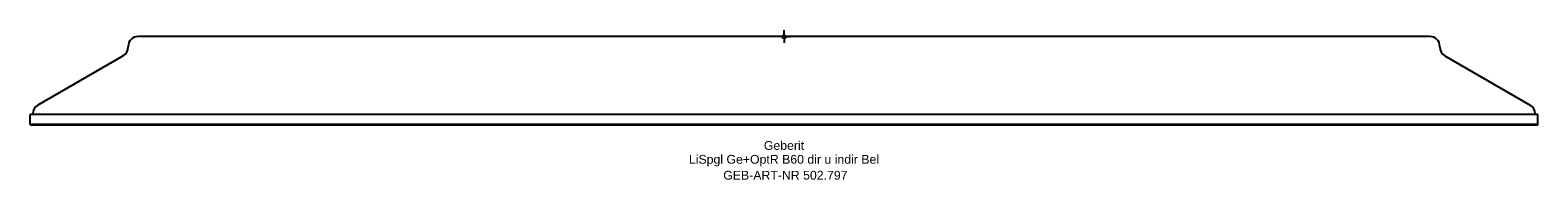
# Model space of a CAD drawing. Header units: millimetres. Extents: x -300 to 300, y -57 to 2.
import ezdxf
from ezdxf.enums import TextEntityAlignment as Align

# ---------------------------------------------------------------- set-up
doc = ezdxf.new("R2010")
doc.units = ezdxf.units.MM
doc.layers.get('0').update_dxf_attribs({"linetype": 'CONTINUOUS'})
for name, color, linetype, lineweight in [('Arbeitspunkt(DIN)', 7, 'CONTINUOUS', 25), ('GEB-ART-NR', 1, 'CONTINUOUS', 18), ('GEB-BEZUG', 2, 'CONTINUOUS', 25), ('GEB-TEXT', 5, 'CONTINUOUS', 18)]:
    doc.layers.add(name, color=color, linetype=linetype, lineweight=lineweight)
doc.layers.add('GEB-KONTUR-A', color=5, linetype='CONTINUOUS')
doc.styles.get("Standard").update_dxf_attribs({"font": 'arial.ttf'})

# ---------------------------------------------------------------- blocks, each defined once
blk = doc.blocks.new('Einfügepunkt')
at = {"layer": 'GEB-BEZUG'}
for p, q in [((-0.71, -0.71), (0.71, 0.71)), ((-0.71, 0.71), (0.71, -0.71))]:
    blk.add_line(p, q, dxfattribs=at)

msp = doc.modelspace()

# ---------------------------------------------------------------- linework, layer by layer
at = {"layer": 'Arbeitspunkt(DIN)', "ltscale": 5}
for q in [(-2.5, 0), (0, 2.5), (0, -2.5), (2.5, 0)]:
    msp.add_line((0, 0), q, dxfattribs=at)
at = {"layer": 'GEB-KONTUR-A', "ltscale": 5}
for p, q in [((-261, -4.19), (-261, -4)), ((257, 0), (-257, 0)), ((261, -4.19), (261, -4)), ((-263, -7.66), (-297, -27.34)), ((263, -7.66), (297, -27.34)), ((-300, -35), (-300, -31)), ((300, -31), (-300, -31)), ((-300, -35), (-300, -35.1)), ((-300, -35), (300, -35)), ((300, -35), (-300, -35)), ((-300, -35.1), (300, -35.1)), ((-299, -31), (-299, -30.81)), ((299, -31), (299, -30.81)), ((300, -35), (300, -31)), ((300, -35), (300, -35.1))]:
    msp.add_line(p, q, dxfattribs=at)
for centre, start, end in [((-265, -4.19), 300.06858, 0), ((-257, -4), 90, 180), ((257, -4), 0, 90), ((265, -4.19), 180, 239.93142), ((-295, -30.81), 120.06858, 180), ((295, -30.81), 0, 59.93142)]:
    msp.add_arc(centre, 4, start, end, dxfattribs=at)

# ---------------------------------------------------------------- block references
at = {"ltscale": 5}
msp.add_blockref('Einfügepunkt', (0, 0), dxfattribs=at)

# ---------------------------------------------------------------- texts
at = {"layer": 'GEB-ART-NR'}
msp.add_text('GEB-ART-NR 502.797', height=3.5, dxfattribs=at).set_placement((0.55, -56.94), align=Align.CENTER)
at = {"layer": 'GEB-TEXT'}
for s, p in [('Geberit', (0, -45.1)), ('LiSpgl Ge+OptR B60 dir u indir Bel', (0, -50.6))]:
    msp.add_text(s, height=3.5, dxfattribs=at).set_placement(p, align=Align.CENTER)

doc.saveas('drawing.dxf')
